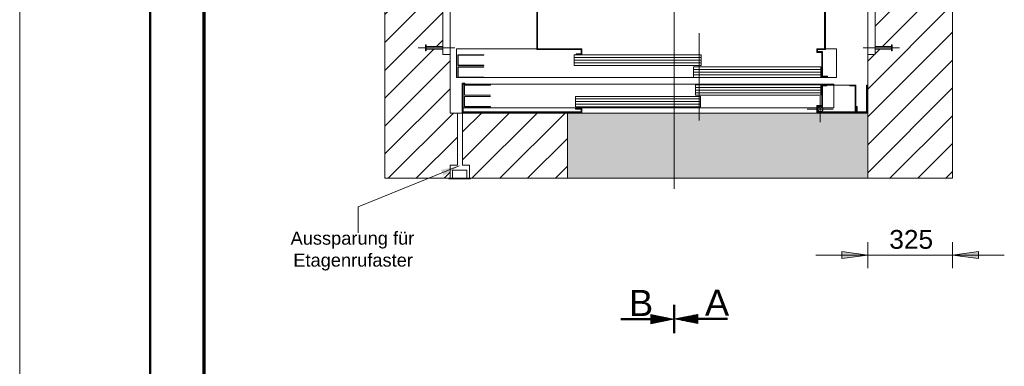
# Model space of a CAD drawing. Extents: x 294 to 994, y 7 to 427.
# Tile 13 of 31: x 294 to 370, y 274 to 301. Entities that reach past the tile are written whole.
import ezdxf
from ezdxf.lldxf.tags import DXFTag

# ---------------------------------------------------------------- set-up
doc = ezdxf.new("R2010")
doc.units = 0
doc.layers.get('0').update_dxf_attribs({"lineweight": 5})
for name, color, linetype, lineweight, true_color in [('3', 9, 'grob', 5, 0x808080), ('7', 6, 'ACAD_ISO10W100', 5, 0xff00ff), ('8', 3, 'Continuous', 5, 0x00ff00), ('8_Schraffur', 3, 'Continuous', 5, 0x00ff00), ('9_Bem', 9, 'Continuous', 5, 0x808080)]:
    doc.layers.add(name, color=color, linetype=linetype, lineweight=lineweight, true_color=true_color)
doc.layers.add('9', color=7, linetype='Continuous', lineweight=5)
doc.layers.add('iwb_Rahmen', color=7, linetype='Continuous', lineweight=50)
doc.layers.add('_3d_View_', color=7, linetype='Continuous')
doc.layers.add('X_Geometrie', color=3, linetype='Continuous', lineweight=50, true_color=0x00ff00, plot=False)
doc.styles.get("Standard").update_dxf_attribs({"font": 'arial.ttf'})
tags = doc.linetypes.add('ACAD_ISO10W100', pattern=[18.5, 12, -3, 0.5, -3]).pattern_tags.tags
tags[10:11] = [DXFTag(74, 4), DXFTag(75, 0), DXFTag(340, '0'), DXFTag(46, 1.0), DXFTag(50, 0.0), DXFTag(44, 0.0), DXFTag(45, 0.0)]
tags[8:9] = [DXFTag(74, 4), DXFTag(75, 0), DXFTag(340, '0'), DXFTag(46, 1.0), DXFTag(50, 0.0), DXFTag(44, 0.0), DXFTag(45, 0.0)]
tags[6:7] = [DXFTag(74, 4), DXFTag(75, 0), DXFTag(340, '0'), DXFTag(46, 1.0), DXFTag(50, 0.0), DXFTag(44, 0.0), DXFTag(45, 0.0)]
tags[4:5] = [DXFTag(74, 4), DXFTag(75, 0), DXFTag(340, '0'), DXFTag(46, 1.0), DXFTag(50, 0.0), DXFTag(44, 0.0), DXFTag(45, 0.0)]
tags = doc.linetypes.add('fein_strichliert', pattern=[4, 1, -2, 1]).pattern_tags.tags
tags[8:9] = [DXFTag(74, 4), DXFTag(75, 0), DXFTag(340, '0'), DXFTag(46, 0.0), DXFTag(50, 0.0), DXFTag(44, 0.0), DXFTag(45, 0.0)]
tags[6:7] = [DXFTag(74, 4), DXFTag(75, 0), DXFTag(340, '0'), DXFTag(46, 0.0), DXFTag(50, 0.0), DXFTag(44, 0.0), DXFTag(45, 0.0)]
tags[4:5] = [DXFTag(74, 4), DXFTag(75, 0), DXFTag(340, '0'), DXFTag(46, 0.0), DXFTag(50, 0.0), DXFTag(44, 0.0), DXFTag(45, 0.0)]
tags = doc.linetypes.add('grob', pattern=[14, 3, -8, 3]).pattern_tags.tags
tags[8:9] = [DXFTag(74, 4), DXFTag(75, 0), DXFTag(340, '0'), DXFTag(46, 0.0), DXFTag(50, 0.0), DXFTag(44, 0.0), DXFTag(45, 0.0)]
tags[6:7] = [DXFTag(74, 4), DXFTag(75, 0), DXFTag(340, '0'), DXFTag(46, 0.0), DXFTag(50, 0.0), DXFTag(44, 0.0), DXFTag(45, 0.0)]
tags[4:5] = [DXFTag(74, 4), DXFTag(75, 0), DXFTag(340, '0'), DXFTag(46, 0.0), DXFTag(50, 0.0), DXFTag(44, 0.0), DXFTag(45, 0.0)]

# ---------------------------------------------------------------- blocks, each defined once
blk = doc.blocks.new('Schraffur-A05LE0XRBH', base_point=(359.039, 288.694))
at = {"color": 0, "lineweight": -2}
for p, q in [((359.599, 308.902), (365.09, 314.393)), ((360.219, 313.793), (360.819, 314.393)), ((359.599, 313.173), (360.019, 313.593)), ((359.599, 304.631), (365.539, 310.571)), ((359.599, 300.36), (365.539, 306.3)), ((359.039, 295.529), (365.539, 302.029)), ((359.039, 291.258), (365.539, 297.758)), ((360.745, 288.694), (365.539, 293.487)), ((365.016, 288.694), (365.539, 289.216))]:
    blk.add_line(p, q, dxfattribs=at)
at = {"color": 0, "linetype": 'fein_strichliert', "lineweight": -2, "ltscale": 0.13}
for p, q in [((359.599, 311.037), (362.955, 314.393)), ((359.599, 306.766), (365.539, 312.706)), ((360.919, 303.816), (365.539, 308.436)), ((360.168, 298.793), (365.539, 304.165)), ((359.599, 302.496), (360.697, 303.593)), ((359.039, 293.394), (365.539, 299.894)), ((359.039, 297.665), (359.568, 298.193)), ((359.599, 298.225), (359.968, 298.593)), ((359.039, 289.123), (365.539, 295.623)), ((362.881, 288.694), (365.539, 291.352))]:
    blk.add_line(p, q, dxfattribs=at)
blk = doc.blocks.new('MText-A05LE0XZBH', base_point=(314.823, 281.92))
at = {"color": 0, "linetype": 'ByBlock', "lineweight": -2, "ltscale": 0.13, "char_height": 1, "attachment_point": 1}
for s, insert in [('{\\fArial Unicode MS;Aussparung}', (314.823, 284.603)), ('{\\fArial Unicode MS;für}', (322.671, 284.603)), ('{\\fArial Unicode MS;Etagenrufaster}', (315.033, 282.92))]:
    blk.add_mtext(s, dxfattribs=dict(at, insert=insert))
blk = doc.blocks.new('Blockreferenz-A05LE0Y7BH', base_point=(358.679, 298.193))
at = {"color": 0, "linetype": 'ByBlock', "lineweight": -2, "ltscale": 0.13}
for p, q in [((359.039, 298.193), (359.039, 329.193)), ((359.039, 329.193), (359.599, 329.193)), ((359.599, 298.193), (359.599, 329.193)), ((359.599, 298.193), (359.039, 298.193))]:
    blk.add_line(p, q, dxfattribs=at)
at = {"layer": '3', "linetype": 'grob', "lineweight": -2, "ltscale": 0.13}
for p, q in [((360.859, 328.897), (360.859, 328.913)), ((360.859, 328.913), (360.919, 328.913)), ((360.919, 328.913), (360.919, 328.897)), ((359.599, 328.786), (359.599, 328.793)), ((359.599, 328.793), (360.859, 328.793)), ((359.599, 328.764), (359.599, 328.786)), ((359.599, 328.732), (359.599, 328.764)), ((359.599, 328.693), (359.599, 328.732)), ((359.599, 328.655), (359.599, 328.693)), ((359.599, 328.623), (359.599, 328.655)), ((359.599, 328.601), (359.599, 328.623)), ((359.599, 328.593), (359.599, 328.601)), ((360.859, 328.593), (359.599, 328.593)), ((360.859, 328.849), (360.859, 328.897)), ((360.859, 328.778), (360.859, 328.849)), ((360.859, 328.793), (360.859, 328.786)), ((360.859, 328.786), (360.859, 328.764)), ((360.859, 328.693), (360.859, 328.778)), ((360.859, 328.764), (360.859, 328.732)), ((360.859, 328.732), (360.859, 328.693)), ((360.859, 328.609), (360.859, 328.693)), ((360.859, 328.693), (360.859, 328.655)), ((360.859, 328.655), (360.859, 328.623)), ((360.859, 328.623), (360.859, 328.601)), ((360.859, 328.538), (360.859, 328.609)), ((360.859, 328.601), (360.859, 328.593)), ((360.859, 328.49), (360.859, 328.538)), ((360.859, 328.473), (360.859, 328.49)), ((360.919, 328.473), (360.859, 328.473)), ((360.919, 328.897), (360.919, 328.849)), ((360.919, 328.849), (360.919, 328.778)), ((360.919, 328.778), (360.919, 328.693)), ((360.919, 328.693), (360.919, 328.609)), ((360.919, 328.609), (360.919, 328.538)), ((360.919, 328.538), (360.919, 328.49)), ((360.919, 328.49), (360.919, 328.473)), ((359.599, 323.786), (359.599, 323.793)), ((359.599, 323.793), (360.859, 323.793)), ((359.599, 323.764), (359.599, 323.786)), ((359.599, 323.732), (359.599, 323.764)), ((359.599, 323.693), (359.599, 323.732)), ((359.599, 323.655), (359.599, 323.693)), ((359.599, 323.623), (359.599, 323.655)), ((359.599, 323.601), (359.599, 323.623)), ((360.859, 323.897), (360.859, 323.913)), ((360.859, 323.913), (360.919, 323.913)), ((360.859, 323.849), (360.859, 323.897)), ((360.859, 323.778), (360.859, 323.849)), ((360.859, 323.793), (360.859, 323.786)), ((360.859, 323.786), (360.859, 323.764)), ((360.859, 323.693), (360.859, 323.778)), ((360.859, 323.764), (360.859, 323.732)), ((360.859, 323.732), (360.859, 323.693)), ((360.859, 323.609), (360.859, 323.693)), ((360.859, 323.693), (360.859, 323.655)), ((360.859, 323.655), (360.859, 323.623)), ((360.859, 323.623), (360.859, 323.601)), ((360.919, 323.913), (360.919, 323.897)), ((360.919, 323.897), (360.919, 323.849)), ((360.919, 323.849), (360.919, 323.778)), ((360.919, 323.778), (360.919, 323.693)), ((360.919, 323.693), (360.919, 323.609)), ((359.599, 323.593), (359.599, 323.601)), ((360.859, 323.593), (359.599, 323.593)), ((360.859, 323.538), (360.859, 323.609)), ((360.859, 323.601), (360.859, 323.593)), ((360.859, 323.49), (360.859, 323.538)), ((360.859, 323.473), (360.859, 323.49)), ((360.919, 323.473), (360.859, 323.473)), ((360.919, 323.609), (360.919, 323.538)), ((360.919, 323.538), (360.919, 323.49)), ((360.919, 323.49), (360.919, 323.473)), ((359.599, 318.786), (359.599, 318.793)), ((359.599, 318.793), (360.859, 318.793)), ((359.599, 318.764), (359.599, 318.786)), ((359.599, 318.732), (359.599, 318.764)), ((359.599, 318.693), (359.599, 318.732)), ((359.599, 318.655), (359.599, 318.693)), ((359.599, 318.623), (359.599, 318.655)), ((359.599, 318.601), (359.599, 318.623)), ((359.599, 318.593), (359.599, 318.601)), ((360.859, 318.593), (359.599, 318.593)), ((360.859, 318.897), (360.859, 318.913)), ((360.859, 318.913), (360.919, 318.913)), ((360.859, 318.849), (360.859, 318.897)), ((360.859, 318.778), (360.859, 318.849)), ((360.859, 318.793), (360.859, 318.786)), ((360.859, 318.786), (360.859, 318.764)), ((360.859, 318.693), (360.859, 318.778)), ((360.859, 318.764), (360.859, 318.732)), ((360.859, 318.732), (360.859, 318.693)), ((360.859, 318.609), (360.859, 318.693)), ((360.859, 318.693), (360.859, 318.655)), ((360.859, 318.655), (360.859, 318.623)), ((360.859, 318.623), (360.859, 318.601)), ((360.859, 318.538), (360.859, 318.609)), ((360.859, 318.601), (360.859, 318.593)), ((360.859, 318.49), (360.859, 318.538)), ((360.859, 318.473), (360.859, 318.49)), ((360.919, 318.473), (360.859, 318.473)), ((360.919, 318.913), (360.919, 318.897)), ((360.919, 318.897), (360.919, 318.849)), ((360.919, 318.849), (360.919, 318.778)), ((360.919, 318.778), (360.919, 318.693)), ((360.919, 318.693), (360.919, 318.609)), ((360.919, 318.609), (360.919, 318.538)), ((360.919, 318.538), (360.919, 318.49)), ((360.919, 318.49), (360.919, 318.473)), ((360.859, 313.897), (360.859, 313.913)), ((360.859, 313.913), (360.919, 313.913)), ((360.859, 313.849), (360.859, 313.897)), ((360.859, 313.778), (360.859, 313.849)), ((360.919, 313.913), (360.919, 313.897)), ((360.919, 313.897), (360.919, 313.849)), ((360.919, 313.849), (360.919, 313.778)), ((359.599, 313.786), (359.599, 313.793)), ((359.599, 313.793), (360.859, 313.793)), ((359.599, 313.764), (359.599, 313.786)), ((359.599, 313.732), (359.599, 313.764)), ((359.599, 313.693), (359.599, 313.732)), ((359.599, 313.655), (359.599, 313.693)), ((359.599, 313.623), (359.599, 313.655)), ((359.599, 313.601), (359.599, 313.623)), ((359.599, 313.593), (359.599, 313.601)), ((360.859, 313.593), (359.599, 313.593)), ((360.859, 313.793), (360.859, 313.786)), ((360.859, 313.786), (360.859, 313.764)), ((360.859, 313.693), (360.859, 313.778)), ((360.859, 313.764), (360.859, 313.732)), ((360.859, 313.732), (360.859, 313.693)), ((360.859, 313.609), (360.859, 313.693)), ((360.859, 313.693), (360.859, 313.655)), ((360.859, 313.655), (360.859, 313.623)), ((360.859, 313.623), (360.859, 313.601)), ((360.859, 313.538), (360.859, 313.609)), ((360.859, 313.601), (360.859, 313.593)), ((360.859, 313.49), (360.859, 313.538)), ((360.859, 313.473), (360.859, 313.49)), ((360.919, 313.473), (360.859, 313.473)), ((360.919, 313.778), (360.919, 313.693)), ((360.919, 313.693), (360.919, 313.609)), ((360.919, 313.609), (360.919, 313.538)), ((360.919, 313.538), (360.919, 313.49)), ((360.919, 313.49), (360.919, 313.473)), ((359.599, 308.786), (359.599, 308.793)), ((359.599, 308.793), (360.859, 308.793)), ((359.599, 308.764), (359.599, 308.786)), ((359.599, 308.732), (359.599, 308.764)), ((359.599, 308.693), (359.599, 308.732)), ((359.599, 308.655), (359.599, 308.693)), ((359.599, 308.623), (359.599, 308.655)), ((359.599, 308.601), (359.599, 308.623)), ((359.599, 308.593), (359.599, 308.601)), ((360.859, 308.593), (359.599, 308.593)), ((360.859, 308.897), (360.859, 308.913)), ((360.859, 308.913), (360.919, 308.913)), ((360.859, 308.849), (360.859, 308.897)), ((360.859, 308.778), (360.859, 308.849)), ((360.859, 308.793), (360.859, 308.786)), ((360.859, 308.786), (360.859, 308.764)), ((360.859, 308.693), (360.859, 308.778)), ((360.859, 308.764), (360.859, 308.732)), ((360.859, 308.732), (360.859, 308.693)), ((360.859, 308.609), (360.859, 308.693)), ((360.859, 308.693), (360.859, 308.655)), ((360.859, 308.655), (360.859, 308.623)), ((360.859, 308.623), (360.859, 308.601)), ((360.859, 308.538), (360.859, 308.609)), ((360.859, 308.601), (360.859, 308.593)), ((360.859, 308.49), (360.859, 308.538)), ((360.919, 308.913), (360.919, 308.897)), ((360.919, 308.897), (360.919, 308.849)), ((360.919, 308.849), (360.919, 308.778)), ((360.919, 308.778), (360.919, 308.693)), ((360.919, 308.693), (360.919, 308.609)), ((360.919, 308.609), (360.919, 308.538)), ((360.919, 308.538), (360.919, 308.49)), ((360.859, 308.473), (360.859, 308.49)), ((360.919, 308.473), (360.859, 308.473)), ((360.919, 308.49), (360.919, 308.473)), ((359.599, 303.786), (359.599, 303.793)), ((359.599, 303.793), (360.859, 303.793)), ((359.599, 303.764), (359.599, 303.786)), ((359.599, 303.732), (359.599, 303.764)), ((359.599, 303.693), (359.599, 303.732)), ((359.599, 303.655), (359.599, 303.693)), ((359.599, 303.623), (359.599, 303.655)), ((359.599, 303.601), (359.599, 303.623)), ((359.599, 303.593), (359.599, 303.601)), ((360.859, 303.593), (359.599, 303.593)), ((360.859, 303.897), (360.859, 303.913)), ((360.859, 303.913), (360.919, 303.913)), ((360.859, 303.849), (360.859, 303.897)), ((360.859, 303.778), (360.859, 303.849)), ((360.859, 303.793), (360.859, 303.786)), ((360.859, 303.786), (360.859, 303.764)), ((360.859, 303.693), (360.859, 303.778)), ((360.859, 303.764), (360.859, 303.732)), ((360.859, 303.732), (360.859, 303.693)), ((360.859, 303.609), (360.859, 303.693)), ((360.859, 303.693), (360.859, 303.655)), ((360.859, 303.655), (360.859, 303.623)), ((360.859, 303.623), (360.859, 303.601)), ((360.859, 303.538), (360.859, 303.609)), ((360.859, 303.601), (360.859, 303.593)), ((360.859, 303.49), (360.859, 303.538)), ((360.859, 303.473), (360.859, 303.49)), ((360.919, 303.473), (360.859, 303.473)), ((360.919, 303.913), (360.919, 303.897)), ((360.919, 303.897), (360.919, 303.849)), ((360.919, 303.849), (360.919, 303.778)), ((360.919, 303.778), (360.919, 303.693)), ((360.919, 303.693), (360.919, 303.609)), ((360.919, 303.609), (360.919, 303.538)), ((360.919, 303.538), (360.919, 303.49)), ((360.919, 303.49), (360.919, 303.473)), ((359.599, 298.786), (359.599, 298.793)), ((359.599, 298.793), (360.859, 298.793)), ((359.599, 298.764), (359.599, 298.786)), ((359.599, 298.732), (359.599, 298.764)), ((359.599, 298.693), (359.599, 298.732)), ((360.859, 298.897), (360.859, 298.913)), ((360.859, 298.913), (360.919, 298.913)), ((360.859, 298.849), (360.859, 298.897)), ((360.859, 298.778), (360.859, 298.849)), ((360.859, 298.793), (360.859, 298.786)), ((360.859, 298.786), (360.859, 298.764)), ((360.859, 298.693), (360.859, 298.778)), ((360.859, 298.764), (360.859, 298.732)), ((360.859, 298.732), (360.859, 298.693)), ((360.919, 298.913), (360.919, 298.897)), ((360.919, 298.897), (360.919, 298.849)), ((360.919, 298.849), (360.919, 298.778)), ((360.919, 298.778), (360.919, 298.693)), ((359.599, 298.655), (359.599, 298.693)), ((359.599, 298.623), (359.599, 298.655)), ((359.599, 298.601), (359.599, 298.623)), ((359.599, 298.593), (359.599, 298.601)), ((360.859, 298.593), (359.599, 298.593)), ((360.859, 298.609), (360.859, 298.693)), ((360.859, 298.693), (360.859, 298.655)), ((360.859, 298.655), (360.859, 298.623)), ((360.859, 298.623), (360.859, 298.601)), ((360.859, 298.538), (360.859, 298.609)), ((360.859, 298.601), (360.859, 298.593)), ((360.859, 298.49), (360.859, 298.538)), ((360.859, 298.473), (360.859, 298.49)), ((360.919, 298.473), (360.859, 298.473)), ((360.919, 298.693), (360.919, 298.609)), ((360.919, 298.609), (360.919, 298.538)), ((360.919, 298.538), (360.919, 298.49)), ((360.919, 298.49), (360.919, 298.473))]:
    blk.add_line(p, q, dxfattribs=at)
at = {"layer": '7', "linetype": 'ACAD_ISO10W100', "lineweight": -2, "ltscale": 0.13}
for p, q in [((358.679, 328.693), (361.479, 328.693)), ((358.679, 323.693), (361.479, 323.693)), ((358.679, 318.693), (361.479, 318.693)), ((358.679, 313.693), (361.479, 313.693)), ((358.679, 308.693), (361.479, 308.693)), ((358.679, 303.693), (361.479, 303.693)), ((358.679, 298.693), (361.479, 298.693))]:
    blk.add_line(p, q, dxfattribs=at)
blk = doc.blocks.new('Schraffur-A05LE0YFBH', base_point=(322.039, 288.694))
at = {"color": 0, "linetype": 'fein_strichliert', "lineweight": -2, "ltscale": 0.13}
for p, q in [((322.039, 311.916), (324.516, 314.393)), ((322.039, 307.645), (326.479, 312.085)), ((322.039, 303.374), (326.479, 307.814)), ((322.039, 299.103), (326.479, 303.543)), ((326, 298.793), (326.479, 299.272)), ((322.039, 294.832), (325.8, 298.593)), ((322.039, 290.561), (327.039, 295.561)), ((324.442, 288.694), (327.599, 291.85))]:
    blk.add_line(p, q, dxfattribs=at)
at = {"color": 0, "lineweight": -2}
for p, q in [((322.039, 314.051), (322.381, 314.393)), ((326.052, 313.793), (326.479, 314.22)), ((322.039, 309.78), (325.852, 313.593)), ((325.323, 308.793), (326.479, 309.949)), ((322.039, 305.509), (325.159, 308.629)), ((322.039, 301.238), (326.479, 305.678)), ((322.039, 296.967), (326.479, 301.407)), ((322.039, 292.697), (327.039, 297.696)), ((322.307, 288.694), (327.307, 293.694)), ((327.578, 289.694), (327.599, 289.715))]:
    blk.add_line(p, q, dxfattribs=at)
blk = doc.blocks.new('Schraffur-A05LE0YLBH', base_point=(327.999, 288.694))
at = {"color": 0, "lineweight": -2}
for p, q in [((327.999, 290.115), (331.578, 293.694)), ((330.849, 288.694), (335.849, 293.694)), ((335.12, 288.694), (336.039, 289.613))]:
    blk.add_line(p, q, dxfattribs=at)
at = {"color": 0, "linetype": 'fein_strichliert', "lineweight": -2, "ltscale": 0.13}
for p, q in [((327.999, 292.25), (329.442, 293.694)), ((328.713, 288.694), (333.713, 293.694)), ((332.984, 288.694), (336.039, 291.748))]:
    blk.add_line(p, q, dxfattribs=at)
blk = doc.blocks.new('Blockreferenz-A05LE0YNBH', base_point=(326.959, 288.64))
at = {"color": 0, "linetype": 'ByBlock', "lineweight": -2, "ltscale": 0.13}
for p, q in [((327.239, 289.31), (327.239, 288.694)), ((328.339, 289.31), (327.239, 289.31)), ((328.339, 288.694), (328.339, 289.31)), ((326.959, 288.684), (326.959, 288.64)), ((326.959, 288.684), (328.619, 288.684)), ((326.959, 288.682), (326.959, 288.642)), ((328.619, 288.682), (326.959, 288.682)), ((326.959, 288.642), (328.619, 288.642)), ((326.959, 288.64), (328.619, 288.64)), ((328.539, 288.684), (327.039, 288.684)), ((327.039, 288.64), (328.539, 288.64)), ((327.239, 288.694), (328.339, 288.694)), ((328.619, 288.64), (328.619, 288.684)), ((328.619, 288.642), (328.619, 288.682))]:
    blk.add_line(p, q, dxfattribs=at)
blk = doc.blocks.new('Kreis-A05LE0YPBH', base_point=(355.198, 293.793))
at = {"color": 0, "linetype": 'ByBlock', "lineweight": -2, "ltscale": 0.13}
blk.add_circle((355.404, 293.999), 0.206, dxfattribs=at)
blk = doc.blocks.new('Schraffur-A05LE0YVBH', base_point=(326.578, 288.694))
at = {"color": 0, "lineweight": -2}
blk.add_line((326.578, 288.694), (327.039, 289.155), dxfattribs=at)
blk = doc.blocks.new('Blockreferenz-A05LE0Z5BH', base_point=(319.939, 287.893))
at = {"color": 0, "linetype": 'ByBlock', "lineweight": -2, "ltscale": 0.13}
for p, q in [((344.219, 314.393), (344.219, 337.093)), ((319.939, 314.393), (344.219, 314.393)), ((344.219, 287.893), (344.219, 314.393)), ((344.219, 314.393), (366.139, 314.393))]:
    blk.add_line(p, q, dxfattribs=at)
blk = doc.blocks.new('Blockreferenz-A05LE0ZBBH', base_point=(328.039, 294.094))
at = {"color": 0, "linetype": 'ByBlock', "lineweight": -2, "ltscale": 0.13}
for p, q in [((356.439, 295.914), (328.039, 295.914)), ((328.039, 295.914), (328.039, 294.094)), ((355.438, 295.854), (345.84, 295.854)), ((345.84, 295.854), (345.84, 295.054)), ((355.438, 295.054), (355.438, 295.854)), ((356.439, 294.094), (356.439, 295.914)), ((346.238, 294.974), (336.64, 294.974)), ((336.64, 294.974), (336.64, 294.174)), ((345.84, 295.054), (355.438, 295.054)), ((346.238, 294.174), (346.238, 294.974)), ((328.039, 294.094), (356.439, 294.094)), ((336.64, 294.174), (346.238, 294.174))]:
    blk.add_line(p, q, dxfattribs=at)
at = {"layer": '3', "linetype": 'grob', "lineweight": -2, "ltscale": 0.13}
for p, q in [((330.139, 295.854), (328.139, 295.854)), ((328.139, 295.854), (328.139, 295.054)), ((328.159, 295.834), (330.139, 295.834)), ((328.159, 295.074), (328.159, 295.834)), ((330.139, 295.834), (330.139, 295.854)), ((328.139, 295.054), (330.139, 295.054)), ((330.139, 294.974), (328.139, 294.974)), ((328.139, 294.974), (328.139, 294.174)), ((330.139, 295.074), (328.159, 295.074)), ((328.159, 294.954), (330.139, 294.954)), ((328.159, 294.194), (328.159, 294.954)), ((330.139, 295.054), (330.139, 295.074)), ((330.139, 294.954), (330.139, 294.974)), ((328.139, 294.174), (330.139, 294.174)), ((330.139, 294.194), (328.159, 294.194)), ((330.139, 294.174), (330.139, 294.194))]:
    blk.add_line(p, q, dxfattribs=at)
at = {"layer": '8', "linetype": 'ByBlock', "lineweight": -2, "ltscale": 0.13}
for p, q in [((345.839, 295.654), (355.439, 295.654)), ((345.839, 295.454), (355.439, 295.454)), ((345.839, 295.254), (355.439, 295.254)), ((336.639, 294.774), (346.239, 294.774)), ((336.639, 294.574), (346.239, 294.574)), ((336.639, 294.374), (346.239, 294.374))]:
    blk.add_line(p, q, dxfattribs=at)
blk = doc.blocks.new('Blockreferenz-A05LE0ZFBH', base_point=(324.599, 298.194))
at = {"color": 0, "linetype": 'ByBlock', "lineweight": -2, "ltscale": 0.13}
for p, q in [((327.039, 329.194), (326.479, 329.194)), ((326.479, 298.194), (326.479, 329.194)), ((327.039, 298.194), (327.039, 329.194)), ((326.479, 298.194), (327.039, 298.194))]:
    blk.add_line(p, q, dxfattribs=at)
at = {"layer": '3', "linetype": 'grob', "lineweight": -2, "ltscale": 0.13}
for p, q in [((325.219, 328.914), (325.159, 328.914)), ((325.159, 328.914), (325.159, 328.897)), ((325.219, 328.897), (325.219, 328.914)), ((325.159, 328.897), (325.159, 328.849)), ((325.159, 328.849), (325.159, 328.778)), ((325.159, 328.778), (325.159, 328.694)), ((325.159, 328.694), (325.159, 328.61)), ((325.159, 328.61), (325.159, 328.538)), ((325.159, 328.538), (325.159, 328.49)), ((325.159, 328.49), (325.159, 328.474)), ((325.159, 328.474), (325.219, 328.474)), ((325.219, 328.849), (325.219, 328.897)), ((325.219, 328.778), (325.219, 328.849)), ((325.219, 328.794), (325.219, 328.786)), ((326.479, 328.794), (325.219, 328.794)), ((325.219, 328.786), (325.219, 328.764)), ((325.219, 328.694), (325.219, 328.778)), ((325.219, 328.764), (325.219, 328.732)), ((325.219, 328.732), (325.219, 328.694)), ((325.219, 328.61), (325.219, 328.694)), ((325.219, 328.694), (325.219, 328.655)), ((325.219, 328.655), (325.219, 328.623)), ((325.219, 328.623), (325.219, 328.601)), ((325.219, 328.538), (325.219, 328.61)), ((325.219, 328.601), (325.219, 328.594)), ((325.219, 328.594), (326.479, 328.594)), ((325.219, 328.49), (325.219, 328.538)), ((325.219, 328.474), (325.219, 328.49)), ((326.479, 328.786), (326.479, 328.794)), ((326.479, 328.764), (326.479, 328.786)), ((326.479, 328.732), (326.479, 328.764)), ((326.479, 328.694), (326.479, 328.732)), ((326.479, 328.655), (326.479, 328.694)), ((326.479, 328.623), (326.479, 328.655)), ((326.479, 328.601), (326.479, 328.623)), ((326.479, 328.594), (326.479, 328.601)), ((325.219, 323.914), (325.159, 323.914)), ((325.159, 323.914), (325.159, 323.897)), ((325.159, 323.897), (325.159, 323.849)), ((325.159, 323.849), (325.159, 323.778)), ((325.159, 323.778), (325.159, 323.694)), ((325.159, 323.694), (325.159, 323.61)), ((325.219, 323.897), (325.219, 323.914)), ((325.219, 323.849), (325.219, 323.897)), ((325.219, 323.778), (325.219, 323.849)), ((325.219, 323.794), (325.219, 323.786)), ((326.479, 323.794), (325.219, 323.794)), ((325.219, 323.786), (325.219, 323.764)), ((325.219, 323.694), (325.219, 323.778)), ((325.219, 323.764), (325.219, 323.732)), ((325.219, 323.732), (325.219, 323.694)), ((325.219, 323.61), (325.219, 323.694)), ((325.219, 323.694), (325.219, 323.655)), ((325.219, 323.655), (325.219, 323.623)), ((325.219, 323.623), (325.219, 323.601)), ((326.479, 323.786), (326.479, 323.794)), ((326.479, 323.764), (326.479, 323.786)), ((326.479, 323.732), (326.479, 323.764)), ((326.479, 323.694), (326.479, 323.732)), ((326.479, 323.655), (326.479, 323.694)), ((326.479, 323.623), (326.479, 323.655)), ((326.479, 323.601), (326.479, 323.623)), ((325.159, 323.61), (325.159, 323.538)), ((325.159, 323.538), (325.159, 323.49)), ((325.159, 323.49), (325.159, 323.474)), ((325.159, 323.474), (325.219, 323.474)), ((325.219, 323.538), (325.219, 323.61)), ((325.219, 323.601), (325.219, 323.594)), ((325.219, 323.594), (326.479, 323.594)), ((325.219, 323.49), (325.219, 323.538)), ((325.219, 323.474), (325.219, 323.49)), ((326.479, 323.594), (326.479, 323.601)), ((325.219, 318.914), (325.159, 318.914)), ((325.159, 318.914), (325.159, 318.897)), ((325.159, 318.897), (325.159, 318.849)), ((325.159, 318.849), (325.159, 318.778)), ((325.159, 318.778), (325.159, 318.694)), ((325.159, 318.694), (325.159, 318.61)), ((325.159, 318.61), (325.159, 318.538)), ((325.159, 318.538), (325.159, 318.49)), ((325.159, 318.49), (325.159, 318.474)), ((325.159, 318.474), (325.219, 318.474)), ((325.219, 318.897), (325.219, 318.914)), ((325.219, 318.849), (325.219, 318.897)), ((325.219, 318.778), (325.219, 318.849)), ((325.219, 318.794), (325.219, 318.786)), ((326.479, 318.794), (325.219, 318.794)), ((325.219, 318.786), (325.219, 318.764)), ((325.219, 318.694), (325.219, 318.778)), ((325.219, 318.764), (325.219, 318.732)), ((325.219, 318.732), (325.219, 318.694)), ((325.219, 318.61), (325.219, 318.694)), ((325.219, 318.694), (325.219, 318.655)), ((325.219, 318.655), (325.219, 318.623)), ((325.219, 318.623), (325.219, 318.601)), ((325.219, 318.538), (325.219, 318.61)), ((325.219, 318.601), (325.219, 318.594)), ((325.219, 318.594), (326.479, 318.594)), ((325.219, 318.49), (325.219, 318.538)), ((325.219, 318.474), (325.219, 318.49)), ((326.479, 318.786), (326.479, 318.794)), ((326.479, 318.764), (326.479, 318.786)), ((326.479, 318.732), (326.479, 318.764)), ((326.479, 318.694), (326.479, 318.732)), ((326.479, 318.655), (326.479, 318.694)), ((326.479, 318.623), (326.479, 318.655)), ((326.479, 318.601), (326.479, 318.623)), ((326.479, 318.594), (326.479, 318.601)), ((325.219, 313.914), (325.159, 313.914)), ((325.159, 313.914), (325.159, 313.897)), ((325.159, 313.897), (325.159, 313.849)), ((325.159, 313.849), (325.159, 313.778)), ((325.219, 313.897), (325.219, 313.914)), ((325.219, 313.849), (325.219, 313.897)), ((325.219, 313.778), (325.219, 313.849)), ((325.159, 313.778), (325.159, 313.694)), ((325.159, 313.694), (325.159, 313.61)), ((325.159, 313.61), (325.159, 313.538)), ((325.159, 313.538), (325.159, 313.49)), ((325.159, 313.49), (325.159, 313.474)), ((325.159, 313.474), (325.219, 313.474)), ((325.219, 313.794), (325.219, 313.786)), ((326.479, 313.794), (325.219, 313.794)), ((325.219, 313.786), (325.219, 313.764)), ((325.219, 313.694), (325.219, 313.778)), ((325.219, 313.764), (325.219, 313.732)), ((325.219, 313.732), (325.219, 313.694)), ((325.219, 313.61), (325.219, 313.694)), ((325.219, 313.694), (325.219, 313.655)), ((325.219, 313.655), (325.219, 313.623)), ((325.219, 313.623), (325.219, 313.601)), ((325.219, 313.538), (325.219, 313.61)), ((325.219, 313.601), (325.219, 313.594)), ((325.219, 313.594), (326.479, 313.594)), ((325.219, 313.49), (325.219, 313.538)), ((325.219, 313.474), (325.219, 313.49)), ((326.479, 313.786), (326.479, 313.794)), ((326.479, 313.764), (326.479, 313.786)), ((326.479, 313.732), (326.479, 313.764)), ((326.479, 313.694), (326.479, 313.732)), ((326.479, 313.655), (326.479, 313.694)), ((326.479, 313.623), (326.479, 313.655)), ((326.479, 313.601), (326.479, 313.623)), ((326.479, 313.594), (326.479, 313.601)), ((325.219, 308.914), (325.159, 308.914)), ((325.159, 308.914), (325.159, 308.897)), ((325.159, 308.897), (325.159, 308.849)), ((325.159, 308.849), (325.159, 308.778)), ((325.159, 308.778), (325.159, 308.694)), ((325.159, 308.694), (325.159, 308.61)), ((325.159, 308.61), (325.159, 308.538)), ((325.159, 308.538), (325.159, 308.49)), ((325.219, 308.897), (325.219, 308.914)), ((325.219, 308.849), (325.219, 308.897)), ((325.219, 308.778), (325.219, 308.849)), ((325.219, 308.794), (325.219, 308.786)), ((326.479, 308.794), (325.219, 308.794)), ((325.219, 308.786), (325.219, 308.764)), ((325.219, 308.694), (325.219, 308.778)), ((325.219, 308.764), (325.219, 308.732)), ((325.219, 308.732), (325.219, 308.694)), ((325.219, 308.61), (325.219, 308.694)), ((325.219, 308.694), (325.219, 308.655)), ((325.219, 308.655), (325.219, 308.623)), ((325.219, 308.623), (325.219, 308.601)), ((325.219, 308.538), (325.219, 308.61)), ((325.219, 308.601), (325.219, 308.594)), ((325.219, 308.594), (326.479, 308.594)), ((325.219, 308.49), (325.219, 308.538)), ((326.479, 308.786), (326.479, 308.794)), ((326.479, 308.764), (326.479, 308.786)), ((326.479, 308.732), (326.479, 308.764)), ((326.479, 308.694), (326.479, 308.732)), ((326.479, 308.655), (326.479, 308.694)), ((326.479, 308.623), (326.479, 308.655)), ((326.479, 308.601), (326.479, 308.623)), ((326.479, 308.594), (326.479, 308.601)), ((325.159, 308.49), (325.159, 308.474)), ((325.159, 308.474), (325.219, 308.474)), ((325.219, 308.474), (325.219, 308.49)), ((325.219, 303.914), (325.159, 303.914)), ((325.159, 303.914), (325.159, 303.897)), ((325.159, 303.897), (325.159, 303.849)), ((325.159, 303.849), (325.159, 303.778)), ((325.159, 303.778), (325.159, 303.694)), ((325.159, 303.694), (325.159, 303.61)), ((325.159, 303.61), (325.159, 303.538)), ((325.159, 303.538), (325.159, 303.49)), ((325.159, 303.49), (325.159, 303.474)), ((325.159, 303.474), (325.219, 303.474)), ((325.219, 303.897), (325.219, 303.914)), ((325.219, 303.849), (325.219, 303.897)), ((325.219, 303.778), (325.219, 303.849)), ((325.219, 303.794), (325.219, 303.786)), ((326.479, 303.794), (325.219, 303.794)), ((325.219, 303.786), (325.219, 303.764)), ((325.219, 303.694), (325.219, 303.778)), ((325.219, 303.764), (325.219, 303.732)), ((325.219, 303.732), (325.219, 303.694)), ((325.219, 303.61), (325.219, 303.694)), ((325.219, 303.694), (325.219, 303.655)), ((325.219, 303.655), (325.219, 303.623)), ((325.219, 303.623), (325.219, 303.601)), ((325.219, 303.538), (325.219, 303.61)), ((325.219, 303.601), (325.219, 303.594)), ((325.219, 303.594), (326.479, 303.594)), ((325.219, 303.49), (325.219, 303.538)), ((325.219, 303.474), (325.219, 303.49)), ((326.479, 303.786), (326.479, 303.794)), ((326.479, 303.764), (326.479, 303.786)), ((326.479, 303.732), (326.479, 303.764)), ((326.479, 303.694), (326.479, 303.732)), ((326.479, 303.655), (326.479, 303.694)), ((326.479, 303.623), (326.479, 303.655)), ((326.479, 303.601), (326.479, 303.623)), ((326.479, 303.594), (326.479, 303.601)), ((325.219, 298.914), (325.159, 298.914)), ((325.159, 298.914), (325.159, 298.897)), ((325.159, 298.897), (325.159, 298.849)), ((325.159, 298.849), (325.159, 298.778)), ((325.159, 298.778), (325.159, 298.694)), ((325.219, 298.897), (325.219, 298.914)), ((325.219, 298.849), (325.219, 298.897)), ((325.219, 298.778), (325.219, 298.849)), ((325.219, 298.794), (325.219, 298.786)), ((326.479, 298.794), (325.219, 298.794)), ((325.219, 298.786), (325.219, 298.764)), ((325.219, 298.694), (325.219, 298.778)), ((325.219, 298.764), (325.219, 298.732)), ((325.219, 298.732), (325.219, 298.694)), ((326.479, 298.786), (326.479, 298.794)), ((326.479, 298.764), (326.479, 298.786)), ((326.479, 298.732), (326.479, 298.764)), ((326.479, 298.694), (326.479, 298.732)), ((325.159, 298.694), (325.159, 298.61)), ((325.159, 298.61), (325.159, 298.538)), ((325.159, 298.538), (325.159, 298.49)), ((325.159, 298.49), (325.159, 298.474)), ((325.159, 298.474), (325.219, 298.474)), ((325.219, 298.61), (325.219, 298.694)), ((325.219, 298.694), (325.219, 298.655)), ((325.219, 298.655), (325.219, 298.623)), ((325.219, 298.623), (325.219, 298.601)), ((325.219, 298.538), (325.219, 298.61)), ((325.219, 298.601), (325.219, 298.594)), ((325.219, 298.594), (326.479, 298.594)), ((325.219, 298.49), (325.219, 298.538)), ((325.219, 298.474), (325.219, 298.49)), ((326.479, 298.655), (326.479, 298.694)), ((326.479, 298.623), (326.479, 298.655)), ((326.479, 298.601), (326.479, 298.623)), ((326.479, 298.594), (326.479, 298.601))]:
    blk.add_line(p, q, dxfattribs=at)
at = {"layer": '7', "linetype": 'ACAD_ISO10W100', "lineweight": -2, "ltscale": 0.13}
for p, q in [((327.399, 328.694), (324.599, 328.694)), ((327.399, 323.694), (324.599, 323.694)), ((327.399, 318.694), (324.599, 318.694)), ((327.399, 313.694), (324.599, 313.694)), ((327.399, 308.694), (324.599, 308.694)), ((327.399, 303.694), (324.599, 303.694)), ((327.399, 298.694), (324.599, 298.694))]:
    blk.add_line(p, q, dxfattribs=at)
blk = doc.blocks.new('Blockreferenz-A05LE0ZLBH', base_point=(327.539, 293.124))
at = {"color": 0, "linetype": 'ByBlock', "lineweight": -2, "ltscale": 0.13}
for p, q in [((333.679, 298.624), (327.539, 298.624)), ((327.539, 298.624), (327.539, 296.424)), ((346.288, 298.144), (336.54, 298.144)), ((336.54, 298.144), (336.54, 297.344)), ((346.288, 297.344), (346.288, 298.144)), ((356.639, 298.624), (355.799, 298.624)), ((356.639, 296.424), (356.639, 298.624)), ((336.54, 297.344), (346.288, 297.344)), ((355.438, 297.224), (345.69, 297.224)), ((345.69, 297.224), (345.69, 296.424)), ((355.438, 296.424), (355.438, 297.224)), ((327.539, 296.424), (345.69, 296.424)), ((345.69, 296.424), (355.438, 296.424)), ((355.438, 296.424), (356.639, 296.424))]:
    blk.add_line(p, q, dxfattribs=at)
at = {"layer": '3', "linetype": 'grob', "lineweight": -2, "ltscale": 0.13}
for p, q in [((329.639, 298.144), (327.639, 298.144)), ((327.639, 298.144), (327.639, 297.344)), ((327.659, 298.124), (329.639, 298.124)), ((327.659, 297.364), (327.659, 298.124)), ((329.639, 298.124), (329.639, 298.144)), ((327.639, 297.344), (329.639, 297.344)), ((329.639, 297.224), (327.639, 297.224)), ((327.639, 297.224), (327.639, 296.424)), ((329.639, 297.364), (327.659, 297.364)), ((329.639, 297.344), (329.639, 297.364)), ((329.639, 297.204), (329.639, 297.224)), ((327.659, 297.204), (329.639, 297.204)), ((327.659, 296.444), (327.659, 297.204)), ((327.639, 296.424), (329.639, 296.424)), ((329.639, 296.444), (327.659, 296.444)), ((329.639, 296.424), (329.639, 296.444))]:
    blk.add_line(p, q, dxfattribs=at)
at = {"layer": '7', "linetype": 'ACAD_ISO10W100', "lineweight": -2, "ltscale": 0.13}
blk.add_line((346.139, 299.824), (346.139, 293.124), dxfattribs=at)
at = {"layer": '8', "linetype": 'ByBlock', "lineweight": -2, "ltscale": 0.13}
for p, q in [((336.539, 297.944), (346.289, 297.944)), ((336.539, 297.744), (346.289, 297.744)), ((336.539, 297.544), (346.289, 297.544)), ((345.689, 297.024), (355.439, 297.024)), ((345.689, 296.824), (355.439, 296.824)), ((345.689, 296.624), (355.439, 296.624))]:
    blk.add_line(p, q, dxfattribs=at)
blk = doc.blocks.new('Einzeiliger Text-A05LE101BH', base_point=(346.565, 278.153))
at = {"color": 0, "lineweight": -2, "insert": (346.565, 280.153), "char_height": 2, "attachment_point": 1}
blk.add_mtext('{\\fArial;A}', dxfattribs=at)
blk = doc.blocks.new('Einzeiliger Text-A05LE10JBH', base_point=(340.739, 278.135))
at = {"color": 0, "lineweight": -2, "insert": (340.739, 280.135), "char_height": 2, "attachment_point": 1}
blk.add_mtext('{\\fArial;B}', dxfattribs=at)
blk = doc.blocks.new('Polygon-A05LE10ZBH', base_point=(322.039, 288.694))
at = {"color": 0, "linetype": 'ByBlock', "lineweight": -2, "ltscale": 0.13}
for p, q in [((322.039, 288.694), (322.039, 334.694)), ((322.039, 334.694), (365.539, 334.694)), ((365.539, 334.694), (365.539, 288.694)), ((365.539, 288.694), (322.039, 288.694))]:
    blk.add_line(p, q, dxfattribs=at)
blk = doc.blocks.new('Polygon-A05LE11HBH', base_point=(308.235, 39.252))
at = {"color": 0, "linetype": 'ByBlock', "lineweight": -2, "ltscale": 0.5}
blk.add_line((308.235, 39.252), (308.235, 414.662), dxfattribs=at)
blk = doc.blocks.new('Polygon-A05LE11ZBH', base_point=(327.039, 293.694))
at = {"color": 0, "linetype": 'ByBlock', "lineweight": -2, "ltscale": 0.13}
for p, q in [((327.039, 293.694), (327.039, 329.694)), ((327.039, 329.694), (359.039, 329.694)), ((359.039, 329.694), (359.039, 293.694)), ((359.039, 293.694), (327.039, 293.694))]:
    blk.add_line(p, q, dxfattribs=at)
blk = doc.blocks.new('Polygon-A05LE121BH', base_point=(336.039, 288.694))
at = {"color": 0, "linetype": 'ByBlock', "lineweight": -2, "ltscale": 0.13}
for p, q in [((336.039, 288.694), (336.039, 293.694)), ((336.039, 293.694), (359.039, 293.694)), ((359.039, 293.694), (359.039, 288.694)), ((359.039, 288.694), (336.039, 288.694))]:
    blk.add_line(p, q, dxfattribs=at)
blk = doc.blocks.new('Polygon-A05LE123BH', base_point=(336.039, 288.694))
at = {"color": 0, "linetype": 'ByBlock', "lineweight": -2, "ltscale": 0.13}
blk.add_solid([(336.039, 288.694), (336.039, 293.694), (359.039, 288.694), (359.039, 293.694)], dxfattribs=at)
blk = doc.blocks.new('Polygon-A05LE13XBH', base_point=(365.539, 282.548))
at = {"color": 0, "linetype": 'ByBlock', "lineweight": -2, "ltscale": 0.13}
blk.add_solid([(365.539, 282.809), (367.522, 283.07), (367.522, 282.548)], dxfattribs=at)
blk = doc.blocks.new('Polygon-A05LE13ZBH', base_point=(357.056, 282.548))
at = {"color": 0, "linetype": 'ByBlock', "lineweight": -2, "ltscale": 0.13}
blk.add_solid([(359.039, 282.809), (357.056, 282.548), (357.056, 283.07)], dxfattribs=at)
blk = doc.blocks.new('3D-Ansicht-Rahmen-A05LE15GBH', base_point=(308.093, 16.367))
at = {"color": 0, "linetype": 'ByBlock', "lineweight": -2, "ltscale": 0.13}
blk.add_line((308.093, 16.367), (308.093, 414.662), dxfattribs=at)

msp = doc.modelspace()

# ---------------------------------------------------------------- linework, layer by layer
at = {"ltscale": 0.13}
for p, q in [((333.679, 326.684), (333.679, 298.564)), ((333.739, 298.564), (333.739, 326.684)), ((355.739, 326.684), (355.739, 298.624)), ((355.799, 298.564), (355.799, 326.684)), ((333.679, 298.564), (333.739, 298.564)), ((337.139, 298.624), (333.739, 298.624)), ((333.739, 298.624), (333.739, 298.564)), ((333.739, 298.564), (337.079, 298.564)), ((337.079, 298.244), (336.709, 298.244)), ((336.709, 298.244), (336.709, 298.184)), ((336.709, 298.184), (337.139, 298.184)), ((337.079, 298.564), (337.079, 298.244)), ((337.139, 298.184), (337.139, 298.624)), ((355.139, 298.624), (355.139, 298.344)), ((355.739, 298.624), (355.139, 298.624)), ((355.139, 298.344), (355.519, 298.344)), ((355.199, 298.564), (355.799, 298.564)), ((355.199, 298.404), (355.199, 298.564)), ((355.579, 298.404), (355.199, 298.404)), ((355.519, 298.344), (355.519, 296.464)), ((355.579, 296.524), (355.579, 298.404)), ((355.519, 296.464), (355.949, 296.464)), ((355.949, 296.524), (355.579, 296.524)), ((355.949, 296.464), (355.949, 296.524)), ((327.979, 295.974), (327.979, 293.734)), ((328.179, 295.974), (327.979, 295.974)), ((328.039, 295.914), (328.179, 295.914)), ((328.039, 293.794), (328.039, 295.914)), ((328.179, 295.914), (328.179, 295.974)), ((355.519, 295.834), (355.519, 294.264)), ((355.919, 295.834), (355.519, 295.834)), ((355.579, 294.204), (355.579, 295.774)), ((355.579, 295.774), (355.919, 295.774)), ((355.919, 295.774), (355.919, 295.834)), ((357.659, 295.834), (355.939, 295.834)), ((358.139, 295.834), (357.659, 295.834)), ((357.659, 295.834), (357.659, 295.774)), ((357.659, 295.774), (358.079, 295.774)), ((358.079, 295.774), (358.079, 293.999)), ((358.139, 293.999), (358.139, 295.834)), ((358.939, 295.834), (358.939, 293.794)), ((358.939, 295.834), (358.999, 295.834)), ((358.999, 295.834), (358.999, 293.734)), ((355.519, 294.264), (355.139, 294.264)), ((355.139, 294.264), (355.139, 293.734)), ((355.199, 294.204), (355.579, 294.204)), ((355.199, 293.794), (355.199, 294.204)), ((358.179, 294.204), (358.179, 293.734)), ((358.179, 294.204), (358.239, 294.204)), ((358.239, 294.204), (358.239, 293.794)), ((327.599, 289.694), (327.599, 293.694)), ((327.979, 293.734), (337.139, 293.734)), ((327.999, 293.694), (327.999, 289.694)), ((337.079, 293.794), (328.039, 293.794)), ((336.659, 294.054), (336.659, 293.994)), ((337.139, 294.054), (336.659, 294.054)), ((336.659, 293.994), (337.079, 293.994)), ((337.079, 293.994), (337.079, 293.794)), ((337.139, 293.734), (337.139, 294.054)), ((355.139, 293.734), (358.139, 293.734)), ((358.079, 293.794), (355.199, 293.794)), ((358.079, 293.999), (358.079, 293.794)), ((358.079, 293.999), (358.139, 293.999)), ((358.139, 293.734), (358.139, 293.999)), ((358.139, 293.999), (358.139, 293.734)), ((358.179, 293.734), (358.999, 293.734)), ((358.239, 293.794), (358.939, 293.794)), ((327.039, 289.694), (327.599, 289.694)), ((327.039, 288.694), (327.039, 289.694)), ((327.999, 289.694), (328.539, 289.694)), ((328.539, 289.694), (328.539, 288.694)), ((327.742, 289.638), (319.989, 286.506)), ((326.959, 288.64), (328.619, 288.64)), ((319.989, 286.506), (319.989, 284.506)), ((344.163, 276.835), (344.163, 278.989)), ((344.163, 276.817), (344.163, 278.97)), ((344.181, 276.817), (344.181, 278.97)), ((344.182, 276.835), (344.182, 278.989)), ((344.2, 276.835), (344.2, 278.989)), ((344.2, 276.817), (344.2, 278.97)), ((344.219, 276.835), (344.219, 278.989)), ((344.219, 276.817), (344.219, 278.97)), ((344.237, 276.835), (344.237, 278.989)), ((344.237, 276.817), (344.237, 278.97)), ((344.256, 276.835), (344.256, 278.989)), ((344.256, 276.817), (344.256, 278.97)), ((344.274, 276.817), (344.274, 278.97)), ((344.275, 276.835), (344.275, 278.989)), ((340.13, 277.949), (343.882, 277.949)), ((340.13, 277.931), (343.976, 277.931)), ((340.13, 277.912), (344.069, 277.912)), ((340.13, 277.893), (344.163, 277.893)), ((340.13, 277.875), (344.069, 277.875)), ((340.13, 277.856), (343.976, 277.856)), ((340.13, 277.838), (343.882, 277.838)), ((342.421, 278.24), (342.421, 277.893)), ((342.421, 278.24), (344.163, 277.893)), ((342.421, 278.228), (342.479, 278.228)), ((342.421, 278.209), (342.573, 278.209)), ((342.421, 278.191), (342.666, 278.191)), ((342.421, 278.172), (342.76, 278.172)), ((342.421, 278.154), (342.853, 278.154)), ((342.421, 278.135), (342.947, 278.135)), ((342.421, 278.116), (343.041, 278.116)), ((342.421, 278.098), (343.134, 278.098)), ((342.421, 278.079), (343.228, 278.079)), ((342.421, 278.061), (343.321, 278.061)), ((342.421, 278.042), (343.415, 278.042)), ((342.421, 278.024), (343.508, 278.024)), ((342.421, 278.005), (343.602, 278.005)), ((342.421, 277.986), (343.695, 277.986)), ((342.421, 277.968), (343.789, 277.968)), ((342.421, 277.893), (342.421, 277.547)), ((342.421, 277.547), (344.163, 277.893)), ((342.421, 277.819), (343.789, 277.819)), ((342.421, 277.8), (343.695, 277.8)), ((342.421, 277.782), (343.602, 277.782)), ((342.421, 277.763), (343.508, 277.763)), ((342.421, 277.745), (343.415, 277.745)), ((342.421, 277.726), (343.321, 277.726)), ((342.421, 277.707), (343.228, 277.707)), ((342.421, 277.689), (343.134, 277.689)), ((342.421, 277.67), (343.041, 277.67)), ((342.421, 277.652), (342.947, 277.652)), ((342.421, 277.633), (342.853, 277.633)), ((342.421, 277.614), (342.76, 277.614)), ((346.017, 278.258), (344.275, 277.912)), ((346.017, 277.566), (344.275, 277.912)), ((348.307, 277.912), (344.275, 277.912)), ((348.307, 277.931), (344.368, 277.931)), ((348.307, 277.893), (344.368, 277.893)), ((348.307, 277.949), (344.462, 277.949)), ((348.307, 277.875), (344.462, 277.875)), ((348.307, 277.968), (344.555, 277.968)), ((348.307, 277.856), (344.555, 277.856)), ((346.017, 277.986), (344.649, 277.986)), ((346.017, 277.838), (344.649, 277.838)), ((346.017, 278.005), (344.742, 278.005)), ((346.017, 277.819), (344.742, 277.819)), ((346.017, 278.024), (344.836, 278.024)), ((346.017, 277.8), (344.836, 277.8)), ((346.017, 278.042), (344.929, 278.042)), ((346.017, 277.782), (344.929, 277.782)), ((346.017, 278.061), (345.023, 278.061)), ((346.017, 277.763), (345.023, 277.763)), ((346.017, 278.079), (345.116, 278.079)), ((346.017, 277.745), (345.116, 277.745)), ((346.017, 278.098), (345.21, 278.098)), ((346.017, 277.726), (345.21, 277.726)), ((346.017, 278.116), (345.304, 278.116)), ((346.017, 277.707), (345.304, 277.707)), ((346.017, 278.135), (345.397, 278.135)), ((346.017, 277.689), (345.397, 277.689)), ((346.017, 278.154), (345.491, 278.154)), ((346.017, 277.67), (345.491, 277.67)), ((346.017, 278.172), (345.584, 278.172)), ((346.017, 277.652), (345.584, 277.652)), ((346.017, 278.191), (345.678, 278.191)), ((346.017, 277.633), (345.678, 277.633)), ((346.017, 278.209), (345.771, 278.209)), ((346.017, 277.614), (345.771, 277.614)), ((346.017, 278.228), (345.865, 278.228)), ((346.017, 278.247), (345.958, 278.247)), ((346.017, 278.258), (346.017, 277.912)), ((346.017, 277.912), (346.017, 277.566)), ((342.421, 277.596), (342.666, 277.596)), ((342.421, 277.577), (342.573, 277.577)), ((342.421, 277.559), (342.479, 277.559)), ((346.017, 277.596), (345.865, 277.596)), ((346.017, 277.577), (345.958, 277.577))]:
    msp.add_line(p, q, dxfattribs=at)
msp.add_solid([(327.742, 289.638), (326.532, 288.897), (326.357, 289.33)], dxfattribs=at)
at = {"layer": '7', "ltscale": 0.013}
for p, q in [((355.404, 293.999), (355.404, 294.999)), ((354.404, 293.999), (355.404, 293.999)), ((355.404, 292.999), (355.404, 293.999)), ((355.404, 293.999), (356.404, 293.999))]:
    msp.add_line(p, q, dxfattribs=at)
at = {"layer": '9_Bem', "color": 1, "lineweight": 5, "ltscale": 0.13, "true_color": 0xff0000}
for p, q in [((359.039, 281.809), (359.039, 283.809)), ((365.539, 281.809), (365.539, 283.809)), ((357.056, 282.548), (357.056, 283.07)), ((357.056, 283.07), (359.039, 282.809)), ((365.539, 282.809), (367.522, 283.07)), ((367.522, 283.07), (367.522, 282.548)), ((369.505, 282.809), (355.073, 282.809)), ((359.039, 282.809), (357.056, 282.548)), ((367.522, 282.548), (365.539, 282.809))]:
    msp.add_line(p, q, dxfattribs=at)
at = {"layer": 'iwb_Rahmen', "color": 8, "lineweight": 18, "ltscale": 0.18, "true_color": 0x808080}
msp.add_line((294.069, 6.803), (294.069, 426.803), dxfattribs=at)
at = {"layer": 'iwb_Rahmen', "ltscale": 0.5}
msp.add_line((304.069, 421.382), (304.069, 11.803), dxfattribs=at)

# ---------------------------------------------------------------- block references
at = {"ltscale": 0.13}
for name, p in [('Polygon-A05LE10ZBH', (322.039, 288.694)), ('Polygon-A05LE11ZBH', (327.039, 293.694)), ('Blockreferenz-A05LE0ZFBH', (324.599, 298.194)), ('Blockreferenz-A05LE0Y7BH', (358.679, 298.193)), ('Blockreferenz-A05LE0ZLBH', (327.539, 293.124)), ('Blockreferenz-A05LE0ZBBH', (328.039, 294.094)), ('Polygon-A05LE121BH', (336.039, 288.694)), ('Polygon-A05LE123BH', (336.039, 288.694)), ('Blockreferenz-A05LE0YNBH', (326.959, 288.64)), ('MText-A05LE0XZBH', (314.823, 281.92)), ('Einzeiliger Text-A05LE10JBH', (340.739, 278.135)), ('Einzeiliger Text-A05LE101BH', (346.565, 278.153))]:
    msp.add_blockref(name, p, dxfattribs=at)
at = {"layer": '7', "ltscale": 0.13}
for name, p in [('Blockreferenz-A05LE0Z5BH', (319.939, 287.893)), ('Kreis-A05LE0YPBH', (355.198, 293.793))]:
    msp.add_blockref(name, p, dxfattribs=at)
at = {"layer": '8_Schraffur', "color": 3, "ltscale": 0.13, "true_color": 0x00ff00}
for name, p in [('Schraffur-A05LE0YFBH', (322.039, 288.694)), ('Schraffur-A05LE0XRBH', (359.039, 288.694)), ('Schraffur-A05LE0YLBH', (327.999, 288.694)), ('Schraffur-A05LE0YVBH', (326.578, 288.694))]:
    msp.add_blockref(name, p, dxfattribs=at)
at = {"layer": '9_Bem', "color": 1, "lineweight": 5, "ltscale": 0.13, "true_color": 0xff0000}
for name, p in [('Polygon-A05LE13ZBH', (357.056, 282.548)), ('Polygon-A05LE13XBH', (365.539, 282.548))]:
    msp.add_blockref(name, p, dxfattribs=at)
at = {"layer": '_3d_View_', "color": 7, "linetype": 'Continuous', "lineweight": 13}
msp.add_blockref('3D-Ansicht-Rahmen-A05LE15GBH', (308.093, 16.367), dxfattribs=at)
at = {"layer": 'X_Geometrie', "ltscale": 0.5}
msp.add_blockref('Polygon-A05LE11HBH', (308.235, 39.252), dxfattribs=at)

# ---------------------------------------------------------------- texts
at = {"layer": '9', "color": 5, "ltscale": 0.13, "true_color": 0x0000ff, "insert": (360.693, 284.729), "char_height": 1.44, "attachment_point": 1}
msp.add_mtext('{\\fArial;325}', dxfattribs=at)

doc.saveas('drawing.dxf')
